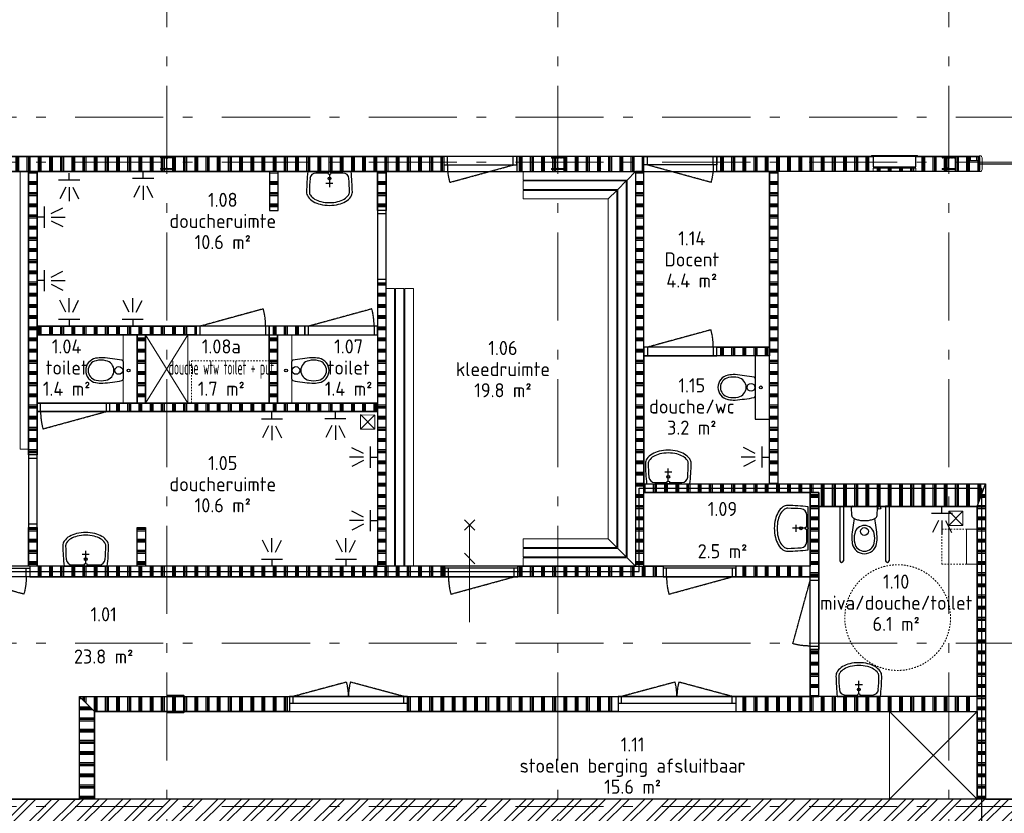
# Model space of a CAD drawing. Header units: millimetres. Extents: x -6345 to 55105, y -2390 to 56062.
# Tile 10 of 14: x 15568 to 29544, y 10432 to 21704. Entities that reach past the tile are written whole.
import ezdxf
from ezdxf.enums import TextEntityAlignment as Align

# ---------------------------------------------------------------- set-up
doc = ezdxf.new("R2010")
doc.units = ezdxf.units.MM
doc.header["$LTSCALE"] = 100
for name, pattern in [('DASHED', [0.75, 0.5, -0.25]), ('STYLE_01', [0.416641, 0.208282, -0.208359]), ('STYLE_05', [0.208282, 0.069427, -0.138855]), ('STYLE_06', [1.041641, 0.625, -0.208282, 0.069427, -0.138931])]:
    doc.linetypes.add(name, pattern=pattern)
for name, color, linetype, lineweight in [('00 stramien', 8, 'STYLE_06', 18), ('AL65A30-_30minWBD', 10, 'Br-w-muur-30min', 30), ('X-BT$23A__RuimteElement', 7, 'Continuous', 0), ('X-BT$23F__RuimteElement', 7, 'Continuous', 0), ('X-BT$23m2_RuimteElement', 7, 'Continuous', 0), ('X-BT$23NR__Ruimtenummer', 1, 'Continuous', 0), ('X-BT$23P__Algemeen', 1, 'Continuous', 0)]:
    doc.layers.add(name, color=color, linetype=linetype, lineweight=lineweight)
for name, color, linetype in [('AC21----_Buitenmuren', 8, 'Continuous'), ('AC22----_Binnenmuren', 8, 'Continuous'), ('AL21----_Buitenmuren', 3, 'Continuous'), ('AL22----_Binnenmuren', 2, 'Continuous'), ('AL28----_Constructie', 5, 'Continuous'), ('AL32----_Binnenkozijnen', 7, 'Continuous'), ('AL33----_Vloeropeningen', 5, 'Continuous'), ('AL52----_Rioleringsinstallatie', 7, 'Continuous'), ('AL65----_Veiligheid', 10, 'Continuous'), ('AL72----_Vaste-gebruikersvoorzieningen', 8, 'Continuous'), ('AL74----_Vaste-sanitaire-voorzieningen', 8, 'Continuous'), ('X-BT$1----_Ruimtegegevens', 7, 'Continuous')]:
    doc.layers.add(name, color=color, linetype=linetype)
doc.layers.add('BL$8-GO--polylijnen', color=10, linetype='Continuous', plot=False)
doc.styles.add('Isocpeur', font='isocpeur.ttf')
doc.linetypes.add('Br-w-muur-30min', pattern='A,12,-5.08,["30",Standard,S=4,R=0,X=-2.54,Y=-1.27],-7', length=24.08)

# ---------------------------------------------------------------- blocks, each defined once
blk = doc.blocks.new('MIVA-L')
for p, q in [((-350, 0), (-350, 775)), ((-300, 0), (-300, 775)), ((300, 0), (300, 775)), ((350, 0), (350, 775)), ((-350, 0), (-300, 0)), ((-180, 135), (-184, 21)), ((164, 0), (-164, 0)), ((180, 135), (184, 21)), ((350, 0), (300, 0))]:
    blk.add_line(p, q)
blk.add_lwpolyline([(180, 135, 0.207118), (170, 157, 0.09604), (127, 184, 0.052844), (73, 199, 0.039949), (0, 205, 0.039949), (-73, 199, 0.052844), (-127, 184, 0.09604), (-170, 157, 0.207118), (-180, 135, 0.207118)], format="xyb")
for centre, radius in [((0, 360), 55), ((-210, 25, 650), 20)]:
    blk.add_circle(centre, radius)
for centre, radius, start, end in [((-325, 775), 25, 0, 180), ((325, 775), 25, 0, 180), ((0, 499), 176, 90, 169.2571), ((0, 499), 141, 90, 168.6908), ((0, 499), 176, 10.7429, 90), ((0, 499), 141, 11.3092, 90), ((269, 447), 450, 168.896, 181.9507), ((2529, 650), 2718, 184.6021, 190.0668), ((170, 457), 316, 167.2634, 192.7366), ((-170, 457), 316, 347.2634, 12.7366), ((-2529, 650), 2718, 349.9332, 355.3979), ((-269, 447), 450, 358.0493, 11.104), ((0, 415), 141, 191.3092, 270), ((0, 415), 141, 270, 348.6908), ((-164, 20), 20, 178.4089, 270), ((164, 20), 20, 270, 1.5911)]:
    blk.add_arc(centre, radius, start, end)
blk = doc.blocks.new('wasbak1')
for p, q in [((-50, 170, 950), (50, 170, 950)), ((0, 40, 950), (0, 220, 950)), ((-307, 0), (307, 0)), ((-192, 20), (-20, 20)), ((20, 20), (192, 20))]:
    blk.add_line(p, q)
for points in [[(325, 290, 0.155337), (304, 357, 0.106738), (230, 424, 0.072991), (130, 464, 0.059466), (0, 480, 0.059466), (-130, 464, 0.072991), (-230, 424, 0.106738), (-304, 357, 0.155337), (-325, 290, 0.155337)], [(285, 290, 0.155337), (271, 333, 0.106738), (210, 390, 0.072991), (121, 426, 0.059466), (0, 440, 0.059466), (-121, 426, 0.072991), (-210, 390, 0.106738), (-271, 333, 0.155337), (-285, 290, 0.155337)]]:
    blk.add_lwpolyline(points, format="xyb")
for centre in [(0, 100, 650), (0, 20, 950)]:
    blk.add_circle(centre, 20)
for centre, radius, start, end in [((2577, 325), 2902, 180.6823, 186.4212), ((2577, 325), 2862, 180.6918, 184.5346), ((-2577, 325), 2862, 355.4654, 359.3082), ((-2577, 325), 2902, 353.5788, 359.3177), ((-192, 105), 85, 184.5346, 270), ((192, 105), 85, 270, 355.4654)]:
    blk.add_arc(centre, radius, start, end)
blk = doc.blocks.new('Douche1')
for p, q in [((100, 150), (100, -150)), ((100, 0), (0, 0)), ((200, 50), (368, 134)), ((200, 0), (400, 0)), ((200, -50), (368, -134))]:
    blk.add_line(p, q)
blk = doc.blocks.new('Ruimtefunctie')
at = {"layer": 'X-BT$23A__RuimteElement', "style": 'Isocpeur', "width": 0.94}
blk.add_attdef('RUIMTEFUNCTIE-A', text='', height=200, dxfattribs=at).set_placement((0, -600), align=Align.MIDDLE_CENTER)
at = {"layer": 'X-BT$23F__RuimteElement', "style": 'Isocpeur', "width": 0.94}
blk.add_attdef('RUIMTEFUNCTIE', text='', height=200, dxfattribs=at).set_placement((0, 300), align=Align.MIDDLE_CENTER)
at = {"layer": 'X-BT$23m2_RuimteElement', "style": 'Isocpeur', "width": 0.94}
blk.add_attdef('RUIMTEFUNCTIE-B', text='', height=200, dxfattribs=at).set_placement((0, 0), align=Align.MIDDLE_CENTER)
at = {"layer": 'X-BT$23NR__Ruimtenummer', "style": 'Isocpeur', "width": 0.94}
blk.add_attdef('RUIMTENUMMER', text='', height=200, dxfattribs=at).set_placement((0, 600), align=Align.MIDDLE_CENTER)
at = {"layer": 'X-BT$23P__Algemeen', "style": 'Isocpeur', "width": 0.94}
blk.add_attdef('PEILMAAT', text='', height=200, dxfattribs=at).set_placement((0, -300), align=Align.MIDDLE_CENTER)
blk = doc.blocks.new('Toilet-inbouw')
blk.add_line((125, 0), (-125, 0))
for centre, radius in [((0, 60), 55), ((0, -80, 650), 20)]:
    blk.add_circle(centre, radius)
for centre, radius, start, end in [((0, 354), 176, 90, 169.2571), ((0, 354), 141, 90, 168.6908), ((0, 354), 176, 10.7429, 90), ((0, 354), 141, 11.3092, 90), ((269, 302), 450, 168.896, 181.9507), ((2529, 505), 2718, 184.6021, 190.3532), ((170, 312), 316, 167.2634, 192.7366), ((-170, 312), 316, 347.2634, 12.7366), ((-2529, 505), 2718, 349.6468, 355.3979), ((-269, 302), 450, 358.0493, 11.104), ((0, 270), 141, 191.3092, 270), ((0, 270), 141, 270, 348.6908), ((-125, 20), 20, 190.3532, 270), ((125, 20), 20, 270, 349.6468)]:
    blk.add_arc(centre, radius, start, end)
blk = doc.blocks.new('*U40')
for p, q in [((50, 0), (50, -120)), ((984, 0), (984, -120))]:
    blk.add_line(p, q)
at = {"color": 252, "linetype": 'DASHED', "ltscale": 0.1, "flags": 128}
blk.add_lwpolyline([(984, 0, 0.06702), (951, 247), (50, 0)], format="xyb", dxfattribs=at)
at = {"flags": 128}
blk.add_lwpolyline([(1034, 0), (984, 0), (50, 0), (0, 0), (0, -120), (50, -120), (984, -120), (1034, -120)], close=True, dxfattribs=at)
blk = doc.blocks.new('*U41')
for p, q in [((50, 0), (50, -120)), ((984, 0), (984, -120))]:
    blk.add_line(p, q)
at = {"flags": 128}
blk.add_lwpolyline([(1034, 0), (984, 0), (50, 0), (0, 0), (0, -120), (50, -120), (984, -120), (1034, -120)], close=True, dxfattribs=at)
blk = doc.blocks.new('*U43')
at = {"color": 0}
for p, q in [((-836, 0), (-836, 100)), ((-836, 100), (836, 100)), ((-836, 0), (836, 0)), ((-786, 100), (-786, 0)), ((786, 100), (786, 0)), ((836, 0), (836, 100))]:
    blk.add_line(p, q, dxfattribs=at)
at = {"color": 252, "linetype": 'DASHED', "ltscale": 0.1, "flags": 128}
for points in [[(-786, 0), (-27, -204, 0.065543), (0, 0)], [(0, 0, 0.065543), (27, -204), (786, 0)]]:
    blk.add_lwpolyline(points, format="xyb", dxfattribs=at)

msp = doc.modelspace()

# ---------------------------------------------------------------- hatches: boundary and pattern name
at = {"layer": 'AC21----_Buitenmuren'}
h = msp.add_hatch(dxfattribs=at)
h.set_pattern_fill('ANSI32', color=256, scale=25, style=0)
h.paths.add_polyline_path([(34255, 10635), (12078, 10635), (11755, 10235), (34655, 10235)])
at = {"layer": 'AC22----_Binnenmuren'}
h = msp.add_hatch(dxfattribs=at)
h.set_pattern_fill('PLAST', color=256, scale=25, angle=90, style=0)
h.paths.add_polyline_path([(21589, 19546), (14875, 19546), (14875, 19760), (21589, 19760)])
h = msp.add_hatch(dxfattribs=at)
h.set_pattern_fill('PLAST', color=256, scale=25, angle=90, style=0)
h.paths.add_polyline_path([(24429, 19760), (22623, 19760), (22623, 19546), (24429, 19546)])
h = msp.add_hatch(dxfattribs=at)
h.set_pattern_fill('PLAST', color=256, scale=25, angle=90, style=0)
h.paths.add_polyline_path([(25463, 19760), (27680, 19760), (27680, 19616), (28290, 19616), (28290, 19760), (29185, 19760), (29185, 19546), (25463, 19546)])
h = msp.add_hatch(dxfattribs=at)
h.set_pattern_fill('PLAST', color=256, scale=25, style=0)
h.paths.add_polyline_path([(15815, 19546), (15695, 19546), (15695, 15526), (15815, 15526)])
h = msp.add_hatch(dxfattribs=at)
h.set_pattern_fill('PLAST', color=256, scale=25, style=0)
h.paths.add_polyline_path([(19235, 19546), (19115, 19546), (19115, 18996), (19235, 18996)])
h = msp.add_hatch(dxfattribs=at)
h.set_pattern_fill('PLAST', color=256, scale=25, style=0)
h.paths.add_polyline_path([(20649, 18996), (20649, 19546), (20769, 19546), (20769, 18996)])
h = msp.add_hatch(dxfattribs=at)
h.set_pattern_fill('PLAST', color=256, scale=25, style=0)
h.paths.add_polyline_path([(24429, 19546), (24309, 19546), (24309, 13942), (24429, 13942)])
h = msp.add_hatch(dxfattribs=at)
h.set_pattern_fill('PLAST', color=256, scale=25, style=0)
h.paths.add_polyline_path([(26329, 19546), (26209, 19546), (26209, 17052), (26209, 16932), (26209, 15110), (26329, 15110)])
h = msp.add_hatch(dxfattribs=at)
h.set_pattern_fill('PLAST', color=256, scale=25, style=0)
h.paths.add_polyline_path([(20649, 17962), (20649, 13942), (20769, 13942), (20769, 17962)])
h = msp.add_hatch(dxfattribs=at)
h.set_pattern_fill('PLAST', color=256, scale=25, angle=90, style=0)
h.paths.add_polyline_path([(18075, 17349), (15815, 17349), (15815, 17229), (18075, 17229)])
h = msp.add_hatch(dxfattribs=at)
h.set_pattern_fill('PLAST', color=256, scale=25, angle=90, style=0)
h.paths.add_polyline_path([(19109, 17229), (19615, 17229), (19615, 17349), (19109, 17349)])
h = msp.add_hatch(dxfattribs=at)
h.set_pattern_fill('PLAST', color=256, scale=25, style=0)
h.paths.add_polyline_path([(17355, 17229), (17235, 17229), (17235, 16259), (17355, 16259)])
h = msp.add_hatch(dxfattribs=at)
h.set_pattern_fill('PLAST', color=256, scale=25, style=0)
h.paths.add_polyline_path([(19229, 17229), (19109, 17229), (19109, 16259), (19229, 16259)])
h = msp.add_hatch(dxfattribs=at)
h.set_pattern_fill('PLAST', color=256, scale=25, angle=90, style=0)
h.paths.add_polyline_path([(26209, 17052), (25463, 17052), (25463, 16932), (26209, 16932)])
h = msp.add_hatch(dxfattribs=at)
h.set_pattern_fill('PLAST', color=256, scale=25, angle=90, style=0)
h.paths.add_polyline_path([(20649, 16259), (16849, 16259), (16849, 16139), (20649, 16139)])
h = msp.add_hatch(dxfattribs=at)
h.set_pattern_fill('PLAST', color=256, scale=25, angle=90, style=0)
h.paths.add_polyline_path([(29279, 15110), (24429, 15110), (24429, 14990), (26909, 14990), (26909, 14790), (29159, 14790)])
h = msp.add_hatch(dxfattribs=at)
h.set_pattern_fill('PLAST', color=256, scale=25, style=0)
h.paths.add_polyline_path([(29279, 15110), (29159, 14790), (29159, 10635), (29279, 10635)])
h = msp.add_hatch(dxfattribs=at)
h.set_pattern_fill('PLAST', color=256, scale=25, style=0)
h.paths.add_polyline_path([(26909, 13792), (26789, 13792), (26789, 14990), (26909, 14990)])
h = msp.add_hatch(dxfattribs=at)
h.set_pattern_fill('PLAST', color=256, scale=25, style=0)
h.paths.add_polyline_path([(15815, 14492), (15815, 13942), (15695, 13942), (15695, 14492)])
h = msp.add_hatch(dxfattribs=at)
h.set_pattern_fill('PLAST', color=256, scale=25, style=0)
h.paths.add_polyline_path([(17355, 14492), (17355, 13942), (17235, 13942), (17235, 14492)])
h = msp.add_hatch(dxfattribs=at)
h.set_pattern_fill('PLAST', color=256, scale=25, angle=90, style=0)
h.paths.add_polyline_path([(21605, 13942), (15711, 13942), (15711, 13792), (21605, 13792)])
h = msp.add_hatch(dxfattribs=at)
h.set_pattern_fill('PLAST', color=256, scale=25, angle=90, style=0)
h.paths.add_polyline_path([(22639, 13942), (24700, 13942), (24700, 13792), (22639, 13792)])
h = msp.add_hatch(dxfattribs=at)
h.set_pattern_fill('PLAST', color=256, scale=25, angle=90, style=0)
h.paths.add_polyline_path([(26789, 13942), (25734, 13942), (25734, 13792), (26789, 13792)])
h = msp.add_hatch(dxfattribs=at)
h.set_pattern_fill('PLAST', color=256, scale=25, style=0)
h.paths.add_polyline_path([(26909, 12758), (26789, 12758), (26789, 12092), (26909, 12092)])
h = msp.add_hatch(dxfattribs=at)
h.set_pattern_fill('PLAST', color=256, scale=25, style=0)
h.paths.add_polyline_path([(16629, 11878), (16415, 12092), (16415, 10635), (16629, 10635)])
h = msp.add_hatch(dxfattribs=at)
h.set_pattern_fill('PLAST', color=256, scale=25, angle=90, style=0)
h.paths.add_polyline_path([(19398, 11878), (16629, 11878), (16415, 12092), (19398, 12092)])
h = msp.add_hatch(dxfattribs=at)
h.set_pattern_fill('PLAST', color=256, scale=25, angle=90, style=0)
h.paths.add_polyline_path([(24061, 11878), (21071, 11878), (21071, 12092), (24061, 12092)])
h = msp.add_hatch(dxfattribs=at)
h.set_pattern_fill('PLAST', color=256, scale=25, angle=90, style=0)
h.paths.add_polyline_path([(25734, 11878), (29159, 11878), (29159, 12092), (25734, 12092)])

# ---------------------------------------------------------------- linework, layer by layer
at = {"layer": '00 stramien', "linetype": 'STYLE_06', "lineweight": 5, "ltscale": 20}
for p, q in [((17655, 35348), (17655, -2390)), ((23205, 35348), (23205, -2390)), ((28755, 35348), (28755, -2390)), ((55105, 20320), (-5895, 20320)), ((55105, 19678), (-5895, 19678)), ((55105, 12850), (-5895, 12850)), ((55105, 10530), (-5895, 10530))]:
    msp.add_line(p, q, dxfattribs=at)
at = {"layer": 'AL21----_Buitenmuren', "linetype": 'Continuous', "lineweight": 5, "ltscale": 20}
msp.add_line((34255, 10635), (12155, 10635), dxfattribs=at)
at = {"layer": 'AL21----_Buitenmuren'}
msp.add_lwpolyline([(34255, 21135), (34255, 10635), (12078, 10635), (12078, 13474), (12155, 13474), (12155, 33785), (34255, 33785), (34255, 23285)], dxfattribs=at)
at = {"layer": 'AL22----_Binnenmuren', "lineweight": 5, "ltscale": 20}
msp.add_line((29222, 19758), (29222, 19760), dxfattribs=at)
at = {"layer": 'AL22----_Binnenmuren'}
for p, q in [((26209, 17052), (26209, 16932)), ((29159, 14790), (29279, 15110))]:
    msp.add_line(p, q, dxfattribs=at)
for points in [[(21589, 19546), (14875, 19546), (14875, 19760), (21589, 19760)], [(24429, 19760), (22623, 19760), (22623, 19546), (24429, 19546)], [(25463, 19760), (27680, 19760), (27680, 19616), (28290, 19616), (28290, 19760), (29185, 19760), (29185, 19546), (25463, 19546)], [(15815, 19546), (15815, 15526), (15695, 15526), (15695, 19546)], [(19115, 18996), (19235, 18996), (19235, 19546), (19115, 19546)], [(20649, 18996), (20649, 19546), (20769, 19546), (20769, 18996)], [(24309, 19546), (24309, 13942), (24429, 13942), (24429, 19546)], [(26329, 19546), (26329, 15110), (26209, 15110), (26209, 16932), (25463, 16932), (25463, 17052), (26209, 17052), (26209, 19546), (26329, 19546)], [(20649, 17962), (20649, 13942), (20769, 13942), (20769, 17962)], [(15815, 17349), (18075, 17349), (18075, 17229), (15815, 17229)], [(19109, 17229), (19615, 17229), (19615, 17349), (19109, 17349)], [(17235, 17229), (17355, 17229), (17355, 16259), (17235, 16259)], [(19109, 17229), (19229, 17229), (19229, 16259), (19109, 16259)], [(15815, 16259), (20649, 16259), (20649, 16139), (15815, 16139)], [(29159, 10635), (29159, 14790), (26909, 14790), (26909, 14990), (24429, 14990), (24429, 15110), (29279, 15110), (29279, 10635)], [(26909, 13792), (26789, 13792), (26789, 14990), (26909, 14990)], [(15815, 14492), (15815, 13942), (15695, 13942), (15695, 14492)], [(17355, 14492), (17355, 13942), (17235, 13942), (17235, 14492)], [(21605, 13942), (15711, 13942), (15711, 13792), (21605, 13792)], [(22639, 13942), (24700, 13942), (24700, 13792), (22639, 13792)], [(26789, 13942), (25734, 13942), (25734, 13792), (26789, 13792)], [(26909, 12758), (26789, 12758), (26789, 12092), (26909, 12092)], [(16629, 11878), (16629, 10635), (16415, 10635), (16415, 12092)], [(19398, 11878), (16629, 11878), (16415, 12092), (19398, 12092)], [(24061, 11878), (21071, 11878), (21071, 12092), (24061, 12092)], [(25734, 11878), (29159, 11878), (29159, 12092), (25734, 12092)]]:
    msp.add_lwpolyline(points, close=True, dxfattribs=at)
at = {"layer": 'AL22----_Binnenmuren', "linetype": 'Continuous', "lineweight": 0}
for points in [[(29025, 19766), (29185, 19766), (29185, 19754), (29025, 19754)], [(29025, 19754), (29063, 19754), (29063, 19706), (29025, 19706)], [(29147, 19754), (29185, 19754), (29185, 19706), (29147, 19706)]]:
    msp.add_lwpolyline(points, close=True, dxfattribs=at)
at = {"layer": 'AL22----_Binnenmuren', "linetype": 'Continuous', "lineweight": 0, "flags": 128}
msp.add_lwpolyline([(29185, 19771), (29185, 19748), (29195, 19748), (29195, 19568), (29185, 19568), (29185, 19546), (29199, 19546, 0.414214), (29229, 19576), (29229, 19741, 0.414214), (29199, 19771)], format="xyb", close=True, dxfattribs=at)
at = {"layer": 'AL28----_Constructie', "linetype": 'Continuous', "lineweight": 5, "flags": 128}
for points in [[(17565, 19740), (17637, 19740, -0.414214), (17652, 19726), (17652, 19604, -0.414214), (17637, 19588), (17565, 19588), (17565, 19579), (17745, 19579), (17745, 19588), (17673, 19588, -0.414214), (17658, 19604), (17658, 19726, -0.414214), (17673, 19740), (17745, 19740), (17745, 19750), (17565, 19750)], [(23115, 19740), (23187, 19740, -0.414214), (23202, 19725), (23202, 19603, -0.414214), (23187, 19588), (23115, 19588), (23115, 19578), (23295, 19578), (23295, 19588), (23223, 19588, -0.414214), (23208, 19603), (23208, 19725, -0.414214), (23223, 19740), (23295, 19740), (23295, 19749), (23115, 19749)], [(28663, 19740), (28735, 19740, -0.414214), (28750, 19725), (28750, 19603, -0.414214), (28735, 19588), (28663, 19588), (28663, 19578), (28843, 19578), (28843, 19588), (28771, 19588, -0.414214), (28756, 19603), (28756, 19725, -0.414214), (28771, 19740), (28843, 19740), (28843, 19749), (28663, 19749)]]:
    msp.add_lwpolyline(points, format="xyb", close=True, dxfattribs=at)
at = {"layer": 'AL28----_Constructie', "linetype": 'STYLE_05', "lineweight": 5, "flags": 128}
for points in [[(17565, 19740), (17637, 19740, -0.414214), (17652, 19724), (17652, 19602, -0.414214), (17637, 19588), (17565, 19588), (17565, 19578), (17745, 19578), (17745, 19588), (17673, 19588, -0.414214), (17658, 19602), (17658, 19724, -0.414214), (17673, 19740), (17745, 19740), (17745, 19749), (17565, 19749)], [(23115, 19739), (23187, 19739, -0.414214), (23202, 19724), (23202, 19602, -0.414214), (23187, 19587), (23115, 19587), (23115, 19577), (23295, 19577), (23295, 19587), (23223, 19587, -0.414214), (23208, 19602), (23208, 19724, -0.414214), (23223, 19739), (23295, 19739), (23295, 19748), (23115, 19748)], [(28665, 19739), (28737, 19739, -0.414214), (28752, 19724), (28752, 19602, -0.414214), (28737, 19587), (28665, 19587), (28665, 19577), (28845, 19577), (28845, 19587), (28773, 19587, -0.414214), (28758, 19602), (28758, 19724, -0.414214), (28773, 19739), (28845, 19739), (28845, 19748), (28665, 19748)]]:
    msp.add_lwpolyline(points, format="xyb", close=True, dxfattribs=at)
at = {"layer": 'AL28----_Constructie', "lineweight": 0, "flags": 128}
for points in [[(29025, 19706), (29025, 19546), (29185, 19546), (29185, 19706)], [(29030, 19701), (29030, 19551), (29180, 19551), (29180, 19701)]]:
    msp.add_lwpolyline(points, close=True, dxfattribs=at)
at = {"layer": 'AL28----_Constructie', "linetype": 'Continuous', "lineweight": 5}
msp.add_lwpolyline([(29030, 19701), (29180, 19701), (29180, 19551), (29030, 19551)], close=True, dxfattribs=at)
for points in [[(17905, 12094, 0.414214), (17889, 12110), (17671, 12110, 0.414214), (17655, 12094), (17655, 11876, 0.414214), (17671, 11860), (17889, 11860, 0.414214), (17905, 11876)], [(17905, 12094, 0.414214), (17889, 12110), (17671, 12110, 0.414214), (17655, 12094), (17655, 11876, 0.414214), (17671, 11860), (17889, 11860, 0.414214), (17905, 11876)], [(17897, 12096, 0.303347), (17890, 12102), (17889, 12102), (17671, 12102), (17670, 12102, 0.357806), (17663, 12095), (17663, 12094), (17663, 11876), (17663, 11875, 0.357806), (17670, 11868), (17671, 11868), (17889, 11868), (17890, 11868, 0.357806), (17897, 11875), (17897, 11876), (17897, 12094), (17897, 12095), (17897, 12096)], [(17897, 12096, 0.303347), (17890, 12102), (17889, 12102), (17671, 12102), (17670, 12102, 0.357806), (17663, 12095), (17663, 12094), (17663, 11876), (17663, 11875, 0.357806), (17670, 11868), (17671, 11868), (17889, 11868), (17890, 11868, 0.357806), (17897, 11875), (17897, 11876), (17897, 12094), (17897, 12095), (17897, 12096)]]:
    msp.add_lwpolyline(points, format="xyb", close=True, dxfattribs=at)
at = {"layer": 'AL33----_Vloeropeningen', "linetype": 'Continuous', "lineweight": 5, "ltscale": 20}
for p, q in [((17955, 17229), (17355, 16259)), ((17955, 16259), (17355, 17229)), ((29159, 11878), (27916, 10635)), ((29159, 10635), (27916, 11878))]:
    msp.add_line(p, q, dxfattribs=at)
at = {"layer": 'AL33----_Vloeropeningen', "linetype": 'Continuous', "lineweight": 5}
for points in [[(17355, 17229), (17955, 17229), (17955, 16259), (17355, 16259)], [(27916, 11878), (29159, 11878), (29159, 10635), (27916, 10635)]]:
    msp.add_lwpolyline(points, close=True, dxfattribs=at)
at = {"layer": 'AL52----_Rioleringsinstallatie', "linetype": 'Continuous', "lineweight": 5, "ltscale": 20}
for p, q in [((20407, 15890), (20608, 16094)), ((20607, 15889), (20408, 16095)), ((28754, 14522), (28954, 14722)), ((28954, 14522), (28754, 14722))]:
    msp.add_line(p, q, dxfattribs=at)
at = {"layer": 'AL52----_Rioleringsinstallatie', "linetype": 'Continuous', "lineweight": 5}
for points in [[(20607, 15889), (20407, 15890), (20408, 16090), (20608, 16089)], [(28754, 14722), (28954, 14722), (28954, 14522), (28754, 14522)]]:
    msp.add_lwpolyline(points, close=True, dxfattribs=at)
at = {"layer": 'AL65----_Veiligheid', "linetype": 'Continuous', "lineweight": 5, "ltscale": 20}
for p, q in [((27680, 19596), (27680, 19546)), ((28290, 19596), (27680, 19596)), ((28290, 19596), (28290, 19546)), ((28290, 19546), (27680, 19546))]:
    msp.add_line(p, q, dxfattribs=at)
at = {"layer": 'AL65----_Veiligheid', "linetype": 'Continuous', "lineweight": 13, "ltscale": 20}
for p, q in [((21880, 14452), (22030, 14602)), ((21880, 14602), (22030, 14452)), ((21880, 14452), (22030, 14602)), ((21880, 14602), (22030, 14452)), ((21955, 13147), (21955, 14527)), ((21955, 13147), (21955, 14527)), ((21880, 14127), (22030, 13977)), ((21880, 14127), (22030, 13977))]:
    msp.add_line(p, q, dxfattribs=at)
at = {"layer": 'AL65----_Veiligheid', "linetype": 'Continuous', "lineweight": 5}
for points in [[(27660, 19776), (28310, 19776), (28310, 19766), (27660, 19766)], [(27680, 19766), (28290, 19766), (28290, 19616), (27680, 19616)]]:
    msp.add_lwpolyline(points, close=True, dxfattribs=at)
at = {"layer": 'AL65A30-_30minWBD', "lineweight": 30, "ltscale": 0.5}
msp.add_lwpolyline([(10463, 15559), (12155, 13867), (24361, 13867), (24361, 15050), (29219, 15050), (29219, 7867)], dxfattribs=at)
at = {"layer": 'AL72----_Vaste-gebruikersvoorzieningen', "linetype": 'Continuous', "lineweight": 5}
for points in [[(15575, 19546), (15575, 15604), (15695, 15604), (15695, 19546)], [(24189, 19426), (22716, 19426), (22716, 19546), (24309, 19546)], [(24189, 14062), (24189, 19426), (24309, 19546), (24309, 13942)], [(24056, 19293), (22716, 19293), (22716, 19413), (24176, 19413)], [(24056, 14195), (24056, 19293), (24176, 19413), (24176, 14075)], [(23922, 19159), (22716, 19159), (22716, 19279), (24042, 19279)], [(23922, 14329), (23922, 19159), (24042, 19279), (24042, 14209)], [(20769, 13942), (20769, 17884), (20889, 17884), (20889, 13942)], [(20769, 13942), (20769, 17884), (20889, 17884), (20889, 13942)], [(20902, 13942), (20902, 17884), (21022, 17884), (21022, 13942)], [(20902, 13942), (20902, 17884), (21022, 17884), (21022, 13942)], [(21036, 13942), (21036, 17884), (21156, 17884), (21156, 13942)], [(21036, 13942), (21036, 17884), (21156, 17884), (21156, 13942)], [(29009, 14470), (29159, 14470), (29159, 13970), (29009, 13970)], [(23922, 14329), (22716, 14329), (22716, 14209), (24042, 14209)], [(24056, 14195), (22716, 14195), (22716, 14075), (24176, 14075)], [(24189, 14062), (22716, 14062), (22716, 13942), (24309, 13942)]]:
    msp.add_lwpolyline(points, close=True, dxfattribs=at)
at = {"layer": 'AL72----_Vaste-gebruikersvoorzieningen'}
msp.add_lwpolyline([(26009, 16932), (26009, 16032), (26209, 16032)], dxfattribs=at)
at = {"layer": 'AL72----_Vaste-gebruikersvoorzieningen', "linetype": 'STYLE_01', "lineweight": 5}
for points in [[(18009, 16259), (18009, 16859), (19109, 16859), (19109, 16259)], [(28659, 14470), (29009, 14470), (29009, 13970), (28659, 13970)]]:
    msp.add_lwpolyline(points, close=True, dxfattribs=at)
msp.add_circle((28030, 13212), 750, dxfattribs=at)
at = {"layer": 'AL74----_Vaste-sanitaire-voorzieningen', "linetype": 'Continuous', "lineweight": 5, "ltscale": 20}
for p, q in [((17035, 17229), (17035, 16259)), ((19429, 16259), (19429, 17229))]:
    msp.add_line(p, q, dxfattribs=at)
at = {"layer": 'BL$8-GO--polylijnen'}
for points in [[(12155, 33785), (34255, 33785), (34255, 19653), (29185, 19653), (29185, 19760), (12155, 19760)], [(26329, 19546), (26329, 15110), (29279, 15110), (29279, 10635), (34255, 10635), (34255, 19653), (29185, 19653), (29185, 19546)], [(12155, 19546), (15695, 19546), (15695, 13942), (12155, 13942)], [(15815, 19546), (19115, 19546), (19115, 18996), (19235, 18996), (19235, 19546), (20649, 19546), (20649, 17349), (15815, 17349)], [(20769, 19546), (24309, 19546), (24309, 13942), (20769, 13942)], [(26209, 17052), (24429, 17052), (24429, 19546), (26209, 19546)], [(15815, 17229), (17235, 17229), (17235, 16259), (15815, 16259)], [(17355, 17229), (19109, 17229), (19109, 16259), (17355, 16259)], [(19229, 17229), (20649, 17229), (20649, 16259), (19229, 16259)], [(26209, 16932), (24429, 16932), (24429, 15110), (26209, 15110)], [(15815, 16139), (20649, 16139), (20649, 13942), (15815, 13942)], [(24429, 14990), (26789, 14990), (26789, 13942), (24429, 13942)], [(26909, 14790), (29159, 14790), (29159, 12092), (26909, 12092)], [(14069, 13792), (14069, 12092), (14915, 12092), (14915, 10635), (16415, 10635), (16415, 12092), (26789, 12092), (26789, 13792)], [(16629, 11878), (29159, 11878), (29159, 10635), (16629, 10635)]]:
    msp.add_lwpolyline(points, close=True, dxfattribs=at)

# ---------------------------------------------------------------- block references
at = {"layer": 'AL32----_Binnenkozijnen'}
for name, p, rotation in [('*U40', (22623, 19640), 180), ('*U41', (20769, 18996), 270), ('*U40', (16849, 16139), 180), ('*U41', (15695, 14492), 89.99999999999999), ('*U40', (22639, 13792), 180), ('*U40', (25734, 13792), 180), ('*U43', (20235, 12092), 180), ('*U43', (24897, 12092), 180)]:
    msp.add_blockref(name, p, dxfattribs=dict(at, rotation=rotation))
at = {"layer": 'AL32----_Binnenkozijnen', "xscale": -1}
for p, rotation in [((24429, 19640), 180), ((14677, 13792), 180), ((26789, 13792), 90)]:
    msp.add_blockref('*U40', p, dxfattribs=dict(at, rotation=rotation))
at = {"layer": 'AL32----_Binnenkozijnen'}
for p in [(18075, 17349), (19615, 17349), (24429, 17052)]:
    msp.add_blockref('*U40', p, dxfattribs=at)
at = {"layer": 'AL74----_Vaste-sanitaire-voorzieningen'}
for name, p, rotation in [('Douche1', (16271, 19525), 270), ('Douche1', (17321, 19546), 270), ('wasbak1', (19965, 19546), 180), ('Douche1', (16271, 17350), 89.99999999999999), ('Douche1', (17172, 17349), 89.99999999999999), ('Toilet-inbouw', (17035, 16722), 90), ('Toilet-inbouw', (19429, 16722), 270), ('Toilet-inbouw', (26009, 16482), 90), ('Douche1', (20649, 15491), 180), ('Douche1', (26209, 15492), 180), ('Douche1', (20649, 14590), 180), ('wasbak1', (26759, 14480), 90), ('MIVA-L', (27559, 14795), 180), ('Douche1', (28659, 14790), 270), ('Douche1', (19149, 13942), 89.99999999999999), ('Douche1', (20199, 13942), 89.99999999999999)]:
    msp.add_blockref(name, p, dxfattribs=dict(at, rotation=rotation))
for name, p in [('Douche1', (15815, 18899)), ('Douche1', (15815, 17998)), ('wasbak1', (24774, 15110)), ('wasbak1', (16505, 13942)), ('wasbak1', (27479, 12092))]:
    msp.add_blockref(name, p, dxfattribs=at)
at = {"layer": 'AL74----_Vaste-sanitaire-voorzieningen', "xscale": -1, "rotation": 90}
for p in [(19149, 16134), (20049, 16139)]:
    msp.add_blockref('Douche1', p, dxfattribs=at)
at = {"layer": 'X-BT$1----_Ruimtegegevens'}
ref = msp.add_blockref('Ruimtefunctie', (18451, 18845), dxfattribs=at)
ref.add_attrib('RUIMTENUMMER', '1.08', dxfattribs={"layer": 'X-BT$23NR__Ruimtenummer', "height": 200, "style": 'Isocpeur', "width": 0.94}).set_placement((18451, 19145), align=Align.MIDDLE_CENTER)
ref.add_attrib('RUIMTEFUNCTIE', 'doucheruimte', dxfattribs={"layer": 'X-BT$23F__RuimteElement', "height": 200, "style": 'Isocpeur', "width": 0.94}).set_placement((18451, 18845), align=Align.MIDDLE_CENTER)
ref.add_attrib('RUIMTEFUNCTIE-B', '10.6 m²', dxfattribs={"layer": 'X-BT$23m2_RuimteElement', "height": 200, "style": 'Isocpeur', "width": 0.94}).set_placement((18451, 18545), align=Align.MIDDLE_CENTER)
ref = msp.add_blockref('Ruimtefunctie', (25108, 18299), dxfattribs=at)
ref.add_attrib('RUIMTENUMMER', '1.14', dxfattribs={"layer": 'X-BT$23NR__Ruimtenummer', "height": 200, "style": 'Isocpeur', "width": 0.94}).set_placement((25108, 18599), align=Align.MIDDLE_CENTER)
ref.add_attrib('RUIMTEFUNCTIE', 'Docent', dxfattribs={"layer": 'X-BT$23F__RuimteElement', "height": 200, "style": 'Isocpeur', "width": 0.94}).set_placement((25108, 18299), align=Align.MIDDLE_CENTER)
ref.add_attrib('RUIMTEFUNCTIE-B', '4.4 m²', dxfattribs={"layer": 'X-BT$23m2_RuimteElement', "height": 200, "style": 'Isocpeur', "width": 0.94}).set_placement((25108, 17999), align=Align.MIDDLE_CENTER)
ref = msp.add_blockref('Ruimtefunctie', (16235, 16763), dxfattribs=at)
ref.add_attrib('RUIMTENUMMER', '1.04', dxfattribs={"layer": 'X-BT$23NR__Ruimtenummer', "height": 200, "style": 'Isocpeur', "width": 0.94}).set_placement((16235, 17063), align=Align.MIDDLE_CENTER)
ref.add_attrib('RUIMTEFUNCTIE', 'toilet', dxfattribs={"layer": 'X-BT$23F__RuimteElement', "height": 200, "style": 'Isocpeur', "width": 0.94}).set_placement((16235, 16763), align=Align.MIDDLE_CENTER)
ref.add_attrib('RUIMTEFUNCTIE-B', '1.4 m²', dxfattribs={"layer": 'X-BT$23m2_RuimteElement', "height": 200, "style": 'Isocpeur', "width": 0.94}).set_placement((16235, 16463), align=Align.MIDDLE_CENTER)
ref = msp.add_blockref('Ruimtefunctie', (18430, 16763), dxfattribs=at)
ref.add_attrib('RUIMTENUMMER', '1.08a', dxfattribs={"layer": 'X-BT$23NR__Ruimtenummer', "height": 200, "style": 'Isocpeur', "width": 0.94}).set_placement((18430, 17063), align=Align.MIDDLE_CENTER)
ref.add_attrib('RUIMTEFUNCTIE', 'douche wtw toilet + put', dxfattribs={"layer": 'X-BT$23F__RuimteElement', "height": 200, "style": 'Isocpeur', "width": 0.5}).set_placement((18430, 16763), align=Align.MIDDLE_CENTER)
ref.add_attrib('RUIMTEFUNCTIE-B', '1.7 m²', dxfattribs={"layer": 'X-BT$23m2_RuimteElement', "height": 200, "style": 'Isocpeur', "width": 0.94}).set_placement((18430, 16463), align=Align.MIDDLE_CENTER)
ref = msp.add_blockref('Ruimtefunctie', (20237, 16763), dxfattribs=at)
ref.add_attrib('RUIMTENUMMER', '1.07', dxfattribs={"layer": 'X-BT$23NR__Ruimtenummer', "height": 200, "style": 'Isocpeur', "width": 0.94}).set_placement((20237, 17063), align=Align.MIDDLE_CENTER)
ref.add_attrib('RUIMTEFUNCTIE', 'toilet', dxfattribs={"layer": 'X-BT$23F__RuimteElement', "height": 200, "style": 'Isocpeur', "width": 0.94}).set_placement((20237, 16763), align=Align.MIDDLE_CENTER)
ref.add_attrib('RUIMTEFUNCTIE-B', '1.4 m²', dxfattribs={"layer": 'X-BT$23m2_RuimteElement', "height": 200, "style": 'Isocpeur', "width": 0.94}).set_placement((20237, 16463), align=Align.MIDDLE_CENTER)
ref = msp.add_blockref('Ruimtefunctie', (22427, 16741), dxfattribs=at)
ref.add_attrib('RUIMTENUMMER', '1.06', dxfattribs={"layer": 'X-BT$23NR__Ruimtenummer', "height": 200, "style": 'Isocpeur', "width": 0.94}).set_placement((22427, 17041), align=Align.MIDDLE_CENTER)
ref.add_attrib('RUIMTEFUNCTIE', 'kleedruimte', dxfattribs={"layer": 'X-BT$23F__RuimteElement', "height": 200, "style": 'Isocpeur', "width": 0.94}).set_placement((22427, 16741), align=Align.MIDDLE_CENTER)
ref.add_attrib('RUIMTEFUNCTIE-B', '19.8 m²', dxfattribs={"layer": 'X-BT$23m2_RuimteElement', "height": 200, "style": 'Isocpeur', "width": 0.94}).set_placement((22427, 16441), align=Align.MIDDLE_CENTER)
ref = msp.add_blockref('Ruimtefunctie', (25108, 16210), dxfattribs=at)
ref.add_attrib('RUIMTENUMMER', '1.15', dxfattribs={"layer": 'X-BT$23NR__Ruimtenummer', "height": 200, "style": 'Isocpeur', "width": 0.94}).set_placement((25108, 16510), align=Align.MIDDLE_CENTER)
ref.add_attrib('RUIMTEFUNCTIE', 'douche/wc', dxfattribs={"layer": 'X-BT$23F__RuimteElement', "height": 200, "style": 'Isocpeur', "width": 0.94}).set_placement((25108, 16210), align=Align.MIDDLE_CENTER)
ref.add_attrib('RUIMTEFUNCTIE-B', '3.2 m²', dxfattribs={"layer": 'X-BT$23m2_RuimteElement', "height": 200, "style": 'Isocpeur', "width": 0.94}).set_placement((25108, 15910), align=Align.MIDDLE_CENTER)
ref = msp.add_blockref('Ruimtefunctie', (18451, 15107), dxfattribs=at)
ref.add_attrib('RUIMTENUMMER', '1.05', dxfattribs={"layer": 'X-BT$23NR__Ruimtenummer', "height": 200, "style": 'Isocpeur', "width": 0.94}).set_placement((18451, 15407), align=Align.MIDDLE_CENTER)
ref.add_attrib('RUIMTEFUNCTIE', 'doucheruimte', dxfattribs={"layer": 'X-BT$23F__RuimteElement', "height": 200, "style": 'Isocpeur', "width": 0.94}).set_placement((18451, 15107), align=Align.MIDDLE_CENTER)
ref.add_attrib('RUIMTEFUNCTIE-B', '10.6 m²', dxfattribs={"layer": 'X-BT$23m2_RuimteElement', "height": 200, "style": 'Isocpeur', "width": 0.94}).set_placement((18451, 14807), align=Align.MIDDLE_CENTER)
ref = msp.add_blockref('Ruimtefunctie', (25544, 14455), dxfattribs=at)
ref.add_attrib('RUIMTENUMMER', '1.09', dxfattribs={"layer": 'X-BT$23NR__Ruimtenummer', "height": 200, "style": 'Isocpeur', "width": 0.94}).set_placement((25544, 14755), align=Align.MIDDLE_CENTER)
ref.add_attrib('RUIMTEFUNCTIE-B', '2.5 m²', dxfattribs={"layer": 'X-BT$23m2_RuimteElement', "height": 200, "style": 'Isocpeur', "width": 0.94}).set_placement((25544, 14155), align=Align.MIDDLE_CENTER)
ref = msp.add_blockref('Ruimtefunctie', (28009, 13423), dxfattribs=at)
ref.add_attrib('RUIMTENUMMER', '1.10', dxfattribs={"layer": 'X-BT$23NR__Ruimtenummer', "height": 200, "style": 'Isocpeur', "width": 0.94}).set_placement((28009, 13723), align=Align.MIDDLE_CENTER)
ref.add_attrib('RUIMTEFUNCTIE', 'miva/douche/toilet', dxfattribs={"layer": 'X-BT$23F__RuimteElement', "height": 200, "style": 'Isocpeur', "width": 0.94}).set_placement((28009, 13423), align=Align.MIDDLE_CENTER)
ref.add_attrib('RUIMTEFUNCTIE-B', '6.1 m²', dxfattribs={"layer": 'X-BT$23m2_RuimteElement', "height": 200, "style": 'Isocpeur', "width": 0.94}).set_placement((28009, 13123), align=Align.MIDDLE_CENTER)
ref = msp.add_blockref('Ruimtefunctie', (16760, 12959), dxfattribs=at)
ref.add_attrib('RUIMTENUMMER', '1.01', dxfattribs={"layer": 'X-BT$23NR__Ruimtenummer', "height": 200, "style": 'Isocpeur', "width": 0.94}).set_placement((16760, 13259), align=Align.MIDDLE_CENTER)
ref.add_attrib('RUIMTEFUNCTIE-B', '23.8 m²', dxfattribs={"layer": 'X-BT$23m2_RuimteElement', "height": 200, "style": 'Isocpeur', "width": 0.94}).set_placement((16760, 12659), align=Align.MIDDLE_CENTER)
ref = msp.add_blockref('Ruimtefunctie', (24268, 11110), dxfattribs=at)
ref.add_attrib('RUIMTENUMMER', '1.11', dxfattribs={"layer": 'X-BT$23NR__Ruimtenummer', "height": 200, "style": 'Isocpeur', "width": 0.94}).set_placement((24268, 11410), align=Align.MIDDLE_CENTER)
ref.add_attrib('RUIMTEFUNCTIE', 'stoelen berging afsluitbaar', dxfattribs={"layer": 'X-BT$23F__RuimteElement', "height": 200, "style": 'Isocpeur', "width": 0.94}).set_placement((24268, 11110), align=Align.MIDDLE_CENTER)
ref.add_attrib('RUIMTEFUNCTIE-B', '15.6 m²', dxfattribs={"layer": 'X-BT$23m2_RuimteElement', "height": 200, "style": 'Isocpeur', "width": 0.94}).set_placement((24268, 10810), align=Align.MIDDLE_CENTER)

doc.saveas('drawing.dxf')
